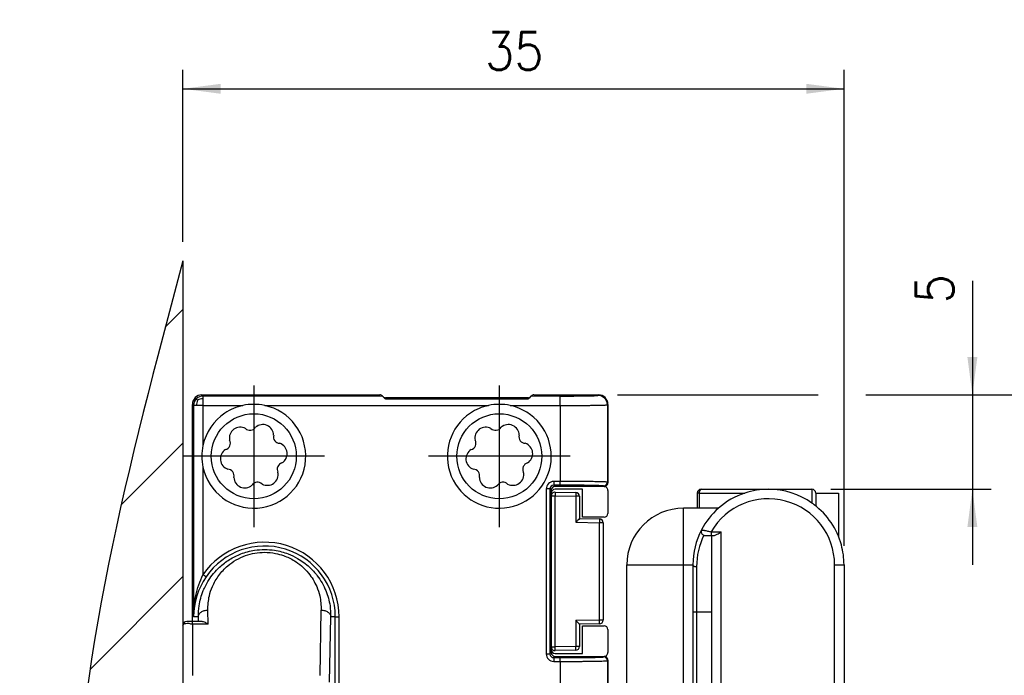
# Model space of a CAD drawing. Header units: millimetres. Extents: x -235 to 2569, y -109 to 485.
# Tile 24 of 40: x 376 to 428, y 167 to 202. Entities that reach past the tile are written whole.
import ezdxf

# ---------------------------------------------------------------- set-up
doc = ezdxf.new("R2010")
doc.units = ezdxf.units.MM
doc.linetypes.add('DOT_CENTER', pattern=[14, 12, -1, 0, -1])
doc.layers.add('1', color=7, linetype='Continuous')
doc.styles.add('CONVERTER_11', font='txt.shx', dxfattribs={"width": 0.9})
doc.dimstyles.new('ME10_DIM_11', dxfattribs={"dimtxt": 2, "dimasz": 2, "dimexe": 1, "dimexo": 1, "dimgap": 1, "dimtad": 1, "dimdsep": 46, "dimtxsty": 'CONVERTER_11', "dimsah": 1, "dimcen": 0.09, "dimclrd": 2, "dimclre": 2, "dimclrt": 2, "dimadec": 0, "dimazin": 0, "dimtfac": 1, "dimtdec": 4, "dimtix": 1, "dimtmove": 0, "dimatfit": 3, "dimfxl": 1, "dimtolj": 1, "dimtzin": 0, "dimarcsym": 0})
doc.dimstyles.new('ME10_DIM_12', dxfattribs={"dimtxt": 2, "dimasz": 2, "dimexe": 1, "dimexo": 1, "dimgap": 1, "dimtad": 1, "dimdsep": 46, "dimtxsty": 'CONVERTER_11', "dimsah": 1, "dimcen": 0.09, "dimclrd": 2, "dimclre": 2, "dimclrt": 2, "dimadec": 0, "dimazin": 0, "dimtfac": 1, "dimtdec": 4, "dimtix": 1, "dimtmove": 0, "dimatfit": 3, "dimfxl": 1, "dimtolj": 1, "dimtzin": 0, "dimarcsym": 0})
doc.dimstyles.new('ME10_DIM_13', dxfattribs={"dimtxt": 2, "dimasz": 2, "dimexe": 1, "dimexo": 1, "dimgap": 1, "dimtad": 1, "dimdsep": 46, "dimtxsty": 'CONVERTER_11', "dimsah": 1, "dimcen": 0.09, "dimclrd": 2, "dimclre": 2, "dimclrt": 2, "dimadec": 0, "dimazin": 0, "dimtfac": 1, "dimtdec": 4, "dimtix": 1, "dimtmove": 0, "dimatfit": 3, "dimfxl": 1, "dimtolj": 1, "dimtzin": 0, "dimarcsym": 0})

# ---------------------------------------------------------------- blocks, each defined once
blk = doc.blocks.new('READING_HEAD_BODY_1__36', base_point=(407.794, 138.787))
at = {"color": 7, "linetype": 'Continuous'}
for p, q in [((415.294, 176.787), (417.594, 176.787)), ((417.794, 176.587), (418.994, 176.587)), ((417.794, 176.587), (417.794, 175.91)), ((418.994, 176.587), (418.994, 174.307)), ((411.527, 175.787), (410.794, 175.787)), ((411.627, 175.787), (411.527, 175.787)), ((412.648, 175.787), (411.627, 175.787)), ((411.922, 174.346), (412.261, 174.34)), ((412.261, 174.34), (412.294, 174.34)), ((412.294, 170.287), (412.294, 174.34)), ((412.294, 174.34), (412.394, 174.338)), ((407.794, 156.145), (407.794, 172.787)), ((411.294, 172.787), (411.294, 170.287)), ((419.294, 172.787), (419.294, 167.287)), ((411.49, 170.287), (411.294, 170.287)), ((411.294, 170.287), (411.294, 166.021)), ((412.294, 170.287), (411.49, 170.287)), ((412.294, 166.235), (412.294, 170.287)), ((419.294, 167.287), (419.294, 145.787))]:
    blk.add_line(p, q, dxfattribs=at)
at = {"color": 3, "linetype": 'Continuous'}
for p, q in [((417.594, 176.787), (417.594, 176.06)), ((410.794, 172.787), (410.794, 175.787)), ((412.264, 174.54), (412.794, 174.531)), ((412.794, 166.044), (412.794, 174.531)), ((407.794, 172.787), (410.794, 172.787)), ((410.794, 156.732), (410.794, 172.787)), ((410.794, 172.787), (411.294, 172.787)), ((411.49, 172.687), (411.49, 170.287)), ((418.794, 172.787), (419.097, 172.787)), ((418.794, 147.967), (418.794, 172.787)), ((419.097, 172.787), (419.294, 172.787)), ((411.49, 170.287), (411.49, 166.221))]:
    blk.add_line(p, q, dxfattribs=at)
at = {"color": 7, "linetype": 'Continuous'}
for centre, radius, start, end in [((415.294, 172.787), 4, 90, 108.1949), ((415.294, 172.787), 4, 54.9004, 90), ((417.594, 176.587), 0.2, 0, 90), ((415.294, 172.787), 4, 108.1949, 131.4096), ((410.794, 172.787), 3, 90, 180), ((415.294, 172.787), 4, 131.4096, 152.4289), ((415.294, 172.787), 4, 52.7522, 54.9004), ((415.294, 172.787), 4, 15.2575, 52.7522), ((415.294, 172.787), 4, 152.4289, 180), ((411.925, 174.546), 0.2, 152.4289, 255.322), ((411.925, 174.546), 0.2, 255.322, 269), ((415.294, 172.787), 4, 7.6623, 15.2575), ((415.294, 172.787), 4, 360, 7.6623)]:
    blk.add_arc(centre, radius, start, end, dxfattribs=at)
at = {"color": 3, "linetype": 'Continuous'}
for centre, radius, start, end in [((415.294, 172.787), 3.5, 0, 149.945), ((415.29, 172.687), 3.8, 154.008, 180)]:
    blk.add_arc(centre, radius, start, end, dxfattribs=at)
for points, knots in [([(411.748, 174.639), (411.755, 174.638), (411.769, 174.635), (411.808, 174.628), (411.855, 174.62), (411.917, 174.608), (411.987, 174.595), (412.073, 174.579), (412.168, 174.56), (412.232, 174.547), (412.264, 174.54)], [0, 0, 0, 0, 0.0200074, 0.0432903, 0.1196996, 0.1621949, 0.2337562, 0.3319744, 0.4255512, 0.5256656, 0.5256656, 0.5256656, 0.5256656]), ([(412.264, 174.54), (412.264, 174.515), (412.263, 174.468), (412.262, 174.411), (412.261, 174.37), (412.261, 174.35), (412.261, 174.34)], [0, 0, 0, 0, 0.0765365, 0.1414214, 0.1707107, 0.2, 0.2, 0.2, 0.2]), ([(411.294, 172.787), (411.295, 172.781), (411.296, 172.768), (411.308, 172.749), (411.326, 172.731), (411.352, 172.716), (411.383, 172.703), (411.418, 172.694), (411.454, 172.689), (411.478, 172.688), (411.49, 172.687)], [0, 0, 0, 0, 0.0183228, 0.039521, 0.0649194, 0.0948946, 0.1288115, 0.1652143, 0.2022973, 0.2383407, 0.2383407, 0.2383407, 0.2383407])]:
    blk.add_open_spline(points, degree=3, knots=knots, dxfattribs=at)
at = {"color": 7, "linetype": 'Continuous'}
blk.add_open_spline([(412.394, 174.338), (412.401, 174.338), (412.418, 174.339), (412.456, 174.348), (412.511, 174.369), (412.592, 174.41), (412.687, 174.465), (412.757, 174.509), (412.794, 174.531)], degree=3, knots=[0, 0, 0, 0, 0.0227488, 0.0493821, 0.1165292, 0.2001095, 0.3191801, 0.4477754, 0.4477754, 0.4477754, 0.4477754], dxfattribs=at)
blk = doc.blocks.new('READING_HEAD_1__39', base_point=(407.794, 124.787))
blk.add_blockref('READING_HEAD_BODY_1__36', (407.794, 138.787))
blk = doc.blocks.new('READING_HEAD_BODY__40', base_point=(407.794, 138.787))
at = {"color": 7, "linetype": 'Continuous'}
for p, q in [((411.727, 176.787), (415.294, 176.787)), ((415.294, 176.787), (417.594, 176.787)), ((411.527, 176.587), (411.527, 175.787)), ((417.794, 176.587), (418.994, 176.587)), ((417.794, 176.587), (417.794, 175.91)), ((418.994, 176.587), (418.994, 174.307)), ((411.527, 175.787), (410.794, 175.787)), ((411.627, 175.787), (411.527, 175.787)), ((412.648, 175.787), (411.627, 175.787)), ((411.922, 174.346), (412.261, 174.34)), ((412.261, 174.34), (412.294, 174.34)), ((412.294, 170.287), (412.294, 174.34)), ((412.294, 174.34), (412.394, 174.338)), ((407.794, 156.145), (407.794, 172.787)), ((411.294, 172.787), (411.294, 170.287)), ((419.294, 172.787), (419.294, 167.287)), ((411.49, 170.287), (411.294, 170.287)), ((411.294, 170.287), (411.294, 166.021)), ((412.294, 170.287), (411.49, 170.287)), ((412.294, 166.235), (412.294, 170.287)), ((419.294, 167.287), (419.294, 145.787))]:
    blk.add_line(p, q, dxfattribs=at)
at = {"color": 3, "linetype": 'Continuous'}
for p, q in [((417.594, 176.787), (417.594, 176.06)), ((411.627, 176.587), (411.527, 176.587)), ((411.627, 176.587), (411.627, 175.787)), ((411.627, 176.587), (414.045, 176.587)), ((410.794, 172.787), (410.794, 175.787)), ((412.264, 174.54), (412.794, 174.531)), ((412.794, 166.044), (412.794, 174.531)), ((407.794, 172.787), (410.794, 172.787)), ((410.794, 156.732), (410.794, 172.787)), ((410.794, 172.787), (411.294, 172.787)), ((411.49, 172.687), (411.49, 170.287)), ((418.794, 172.787), (419.097, 172.787)), ((418.794, 147.967), (418.794, 172.787)), ((419.097, 172.787), (419.294, 172.787)), ((411.49, 170.287), (411.49, 166.221))]:
    blk.add_line(p, q, dxfattribs=at)
at = {"color": 7, "linetype": 'Continuous'}
for centre, radius, start, end in [((411.727, 176.587), 0.2, 90, 180), ((415.294, 172.787), 4, 90, 108.1949), ((415.294, 172.787), 4, 54.9004, 90), ((417.594, 176.587), 0.2, 0, 90), ((415.294, 172.787), 4, 108.1949, 131.4096), ((410.794, 172.787), 3, 90, 180), ((415.294, 172.787), 4, 131.4096, 152.4289), ((415.294, 172.787), 4, 52.7522, 54.9004), ((415.294, 172.787), 4, 15.2575, 52.7522), ((415.294, 172.787), 4, 152.4289, 180), ((411.925, 174.546), 0.2, 152.4289, 255.322), ((411.925, 174.546), 0.2, 255.322, 269), ((415.294, 172.787), 4, 7.6623, 15.2575), ((415.294, 172.787), 4, 360, 7.6623)]:
    blk.add_arc(centre, radius, start, end, dxfattribs=at)
at = {"color": 3, "linetype": 'Continuous'}
for centre, radius, start, end in [((415.294, 172.787), 3.5, 0, 149.945), ((415.29, 172.687), 3.8, 154.008, 180)]:
    blk.add_arc(centre, radius, start, end, dxfattribs=at)
for points, knots in [([(411.727, 176.787), (411.701, 176.77), (411.631, 176.725), (411.629, 176.639), (411.627, 176.587)], [0, 0, 0, 0, 0.09183, 0.2362282, 0.2362282, 0.2362282, 0.2362282]), ([(411.748, 174.639), (411.755, 174.638), (411.769, 174.635), (411.808, 174.628), (411.855, 174.62), (411.917, 174.608), (411.987, 174.595), (412.073, 174.579), (412.168, 174.56), (412.232, 174.547), (412.264, 174.54)], [0, 0, 0, 0, 0.0200074, 0.0432903, 0.1196996, 0.1621949, 0.2337562, 0.3319744, 0.4255512, 0.5256656, 0.5256656, 0.5256656, 0.5256656]), ([(412.264, 174.54), (412.264, 174.515), (412.263, 174.468), (412.262, 174.411), (412.261, 174.37), (412.261, 174.35), (412.261, 174.34)], [0, 0, 0, 0, 0.0765365, 0.1414214, 0.1707107, 0.2, 0.2, 0.2, 0.2]), ([(411.294, 172.787), (411.295, 172.781), (411.296, 172.768), (411.308, 172.749), (411.326, 172.731), (411.352, 172.716), (411.383, 172.703), (411.418, 172.694), (411.454, 172.689), (411.478, 172.688), (411.49, 172.687)], [0, 0, 0, 0, 0.0183228, 0.039521, 0.0649194, 0.0948946, 0.1288115, 0.1652143, 0.2022973, 0.2383407, 0.2383407, 0.2383407, 0.2383407])]:
    blk.add_open_spline(points, degree=3, knots=knots, dxfattribs=at)
at = {"color": 7, "linetype": 'Continuous'}
blk.add_open_spline([(412.394, 174.338), (412.401, 174.338), (412.418, 174.339), (412.456, 174.348), (412.511, 174.369), (412.592, 174.41), (412.687, 174.465), (412.757, 174.509), (412.794, 174.531)], degree=3, knots=[0, 0, 0, 0, 0.0227488, 0.0493821, 0.1165292, 0.2001095, 0.3191801, 0.4477754, 0.4477754, 0.4477754, 0.4477754], dxfattribs=at)
blk = doc.blocks.new('READING_HEAD__44', base_point=(406.594, 93.954))
blk.add_blockref('READING_HEAD_BODY__40', (407.794, 138.787))
blk = doc.blocks.new('IO__45', base_point=(403.794, 168.237))
at = {"color": 3, "linetype": 'Continuous'}
for p, q in [((403.794, 176.434), (403.994, 176.434)), ((403.994, 176.434), (405.094, 176.415)), ((403.997, 168.441), (403.994, 176.434)), ((405.294, 176.415), (405.094, 176.415)), ((405.094, 176.415), (405.097, 175.041)), ((405.097, 175.041), (406.344, 175.019)), ((406.544, 175.019), (406.344, 175.019)), ((406.344, 169.856), (406.344, 175.019)), ((405.097, 169.834), (405.094, 168.46)), ((406.344, 169.856), (405.097, 169.834)), ((406.544, 169.856), (406.344, 169.856)), ((403.794, 168.441), (403.997, 168.441)), ((405.094, 168.46), (403.997, 168.441)), ((405.294, 168.46), (405.094, 168.46))]:
    blk.add_line(p, q, dxfattribs=at)
at = {"color": 7, "linetype": 'Continuous'}
for p, q in [((403.794, 176.434), (403.794, 168.441)), ((403.997, 176.634), (405.097, 176.615)), ((405.294, 176.415), (405.294, 175.237)), ((405.294, 175.237), (406.347, 175.219)), ((406.544, 175.019), (406.544, 169.856)), ((406.347, 169.656), (405.294, 169.637)), ((405.294, 169.637), (405.294, 168.46)), ((405.097, 168.26), (403.997, 168.241))]:
    blk.add_line(p, q, dxfattribs=at)
for centre, radius, start, end in [((403.994, 176.434), 0.2, 89, 180), ((405.094, 176.415), 0.2, 0, 89), ((406.344, 175.019), 0.2, 0, 89), ((406.344, 169.856), 0.2, 271, 0), ((403.996, 168.443), 0.202, 180.4978, 270.5022), ((405.094, 168.46), 0.2, 271, 0)]:
    blk.add_arc(centre, radius, start, end, dxfattribs=at)
at = {"color": 3, "linetype": 'Continuous'}
for points, knots in [([(403.997, 176.634), (403.998, 176.602), (403.998, 176.535), (403.995, 176.469), (403.994, 176.434)], [0, 0, 0, 0, 0.094806, 0.2000305, 0.2000305, 0.2000305, 0.2000305]), ([(405.097, 176.615), (405.098, 176.583), (405.098, 176.516), (405.095, 176.45), (405.094, 176.415)], [0, 0, 0, 0, 0.094806, 0.2000305, 0.2000305, 0.2000305, 0.2000305]), ([(406.347, 175.219), (406.348, 175.187), (406.348, 175.121), (406.345, 175.054), (406.344, 175.019)], [0, 0, 0, 0, 0.094806, 0.2000305, 0.2000305, 0.2000305, 0.2000305]), ([(406.347, 169.656), (406.348, 169.687), (406.348, 169.754), (406.345, 169.821), (406.344, 169.856)], [0, 0, 0, 0, 0.094806, 0.2000305, 0.2000305, 0.2000305, 0.2000305]), ([(403.997, 168.241), (403.998, 168.272), (403.999, 168.339), (403.998, 168.406), (403.997, 168.441)], [0, 0, 0, 0, 0.0948108, 0.1999788, 0.1999788, 0.1999788, 0.1999788]), ([(405.097, 168.26), (405.098, 168.292), (405.098, 168.358), (405.095, 168.425), (405.094, 168.46)], [0, 0, 0, 0, 0.094806, 0.2000305, 0.2000305, 0.2000305, 0.2000305])]:
    blk.add_open_spline(points, degree=3, knots=knots, dxfattribs=at)
at = {"color": 7, "linetype": 'Continuous'}
for points, knots in [([(405.294, 175.237), (405.263, 175.206), (405.198, 175.14), (405.132, 175.075), (405.097, 175.041)], [0, 0, 0, 0, 0.1320111, 0.2779099, 0.2779099, 0.2779099, 0.2779099]), ([(405.294, 169.637), (405.284, 169.647), (405.265, 169.667), (405.234, 169.698), (405.204, 169.729), (405.172, 169.76), (405.138, 169.794), (405.112, 169.819), (405.097, 169.834)], [0, 0, 0, 0, 0.0410525, 0.0821049, 0.1320227, 0.1719351, 0.2144845, 0.2779173, 0.2779173, 0.2779173, 0.2779173])]:
    blk.add_open_spline(points, degree=3, knots=knots, dxfattribs=at)
blk = doc.blocks.new('SCALE_BLOCK_1__46', base_point=(384.294, 133.787))
at = {"color": 7, "linetype": 'Continuous'}
for p, q in [((385.294, 181.787), (394.711, 181.787)), ((394.885, 181.696), (394.852, 181.729)), ((402.561, 181.637), (395.027, 181.637)), ((402.735, 181.729), (402.703, 181.696)), ((402.877, 181.787), (406.294, 181.787)), ((384.794, 174.87), (384.794, 181.287)), ((406.794, 181.287), (406.794, 180.37)), ((406.794, 180.37), (406.794, 177.137)), ((403.794, 176.737), (403.794, 176.587)), ((406.594, 176.937), (403.994, 176.937)), ((403.794, 176.587), (403.794, 176.434)), ((403.794, 176.434), (403.794, 168.441)), ((384.794, 169.787), (384.794, 174.87)), ((403.794, 168.441), (403.794, 168.287)), ((403.794, 168.287), (403.794, 168.137)), ((403.994, 167.937), (406.594, 167.937)), ((406.794, 167.737), (406.794, 150.204))]:
    blk.add_line(p, q, dxfattribs=at)
at = {"color": 3, "linetype": 'Continuous'}
for q in [(384.794, 169.787), (384.794, 166.934)]:
    blk.add_line((384.794, 169.641), q, dxfattribs=at)
at = {"color": 7, "linetype": 'Continuous'}
for centre, radius, start, end in [((385.294, 181.287), 0.5, 90, 180), ((394.711, 181.587), 0.2, 44.9982, 89.9982), ((395.027, 181.837), 0.2, 224.9982, 269.9982), ((402.561, 181.837), 0.2, 270.0018, 315.0018), ((402.877, 181.587), 0.2, 90.0018, 135.0018), ((406.294, 181.287), 0.5, 0, 90), ((388.044, 178.537), 2.75, 77.8928, 102.1072), ((401.044, 178.537), 2.75, 77.8928, 102.1072), ((388.044, 178.537), 2.75, 167.8928, 192.1072), ((403.994, 176.737), 0.2, 90, 180), ((406.594, 177.137), 0.2, 270, 291.5278), ((406.594, 177.137), 0.2, 291.5278, 0), ((403.994, 168.137), 0.2, 180, 270), ((406.594, 167.737), 0.2, 68.4722, 90), ((406.594, 167.737), 0.2, 0, 68.4722)]:
    blk.add_arc(centre, radius, start, end, dxfattribs=at)
blk = doc.blocks.new('SCALE_BODY_1340__47', base_point=(384.794, 133.787))
at = {"color": 7, "linetype": 'Continuous'}
for p, q in [((385.294, 181.787), (394.711, 181.787)), ((394.885, 181.696), (394.852, 181.729)), ((402.561, 181.637), (395.027, 181.637)), ((402.735, 181.729), (402.703, 181.696)), ((402.877, 181.787), (406.294, 181.787)), ((384.794, 174.87), (384.794, 181.287)), ((406.794, 181.287), (406.794, 180.37)), ((405.444, 176.787), (403.994, 176.787)), ((405.444, 175.312), (405.444, 176.787)), ((406.702, 176.904), (406.735, 176.871)), ((406.794, 176.729), (406.794, 175.512)), ((403.794, 176.587), (403.794, 176.434)), ((403.794, 176.434), (403.794, 168.441)), ((406.594, 175.312), (405.444, 175.312)), ((405.444, 168.087), (405.444, 169.562)), ((405.444, 169.562), (406.594, 169.562)), ((406.794, 169.362), (406.794, 168.145)), ((403.794, 168.441), (403.794, 168.287)), ((403.994, 168.087), (405.444, 168.087)), ((406.735, 168.004), (406.702, 167.971))]:
    blk.add_line(p, q, dxfattribs=at)
for centre, radius, start, end in [((385.294, 181.287), 0.5, 90, 180), ((394.711, 181.587), 0.2, 44.9982, 89.9982), ((395.027, 181.837), 0.2, 224.9982, 269.9982), ((402.561, 181.837), 0.2, 270.0018, 315.0018), ((402.877, 181.587), 0.2, 90.0018, 135.0018), ((406.294, 181.287), 0.5, 0, 90), ((403.994, 176.587), 0.2, 90, 180), ((406.844, 177.045), 0.2, 207.9995, 225), ((406.594, 176.729), 0.2, 0, 45), ((406.594, 175.512), 0.2, 270, 0), ((406.594, 169.362), 0.2, 0, 90), ((403.994, 168.287), 0.2, 180, 270), ((406.844, 167.829), 0.2, 135, 152.0005), ((406.594, 168.145), 0.2, 315, 0)]:
    blk.add_arc(centre, radius, start, end, dxfattribs=at)
blk = doc.blocks.new('SCALE_BLOCK_2__48', base_point=(384.294, 133.787))
at = {"color": 7, "linetype": 'Continuous'}
for p, q in [((385.294, 181.787), (394.711, 181.787)), ((394.885, 181.696), (394.852, 181.729)), ((394.951, 181.63), (394.885, 181.696)), ((402.561, 181.637), (395.027, 181.637)), ((395.094, 181.57), (402.494, 181.57)), ((402.703, 181.696), (402.636, 181.63)), ((402.735, 181.729), (402.703, 181.696)), ((402.877, 181.787), (406.294, 181.787)), ((384.794, 174.87), (384.794, 181.287)), ((406.794, 181.287), (406.794, 180.37)), ((406.794, 180.37), (406.794, 177.137)), ((403.794, 176.737), (403.794, 176.587)), ((406.594, 176.937), (403.994, 176.937)), ((403.794, 176.587), (403.794, 176.434)), ((403.794, 176.434), (403.794, 168.441)), ((384.794, 169.787), (384.794, 174.87)), ((384.294, 169.587), (384.294, 166.28)), ((384.794, 169.787), (384.494, 169.787)), ((385.113, 169.787), (384.794, 169.787)), ((385.264, 169.787), (385.113, 169.787)), ((403.794, 168.441), (403.794, 168.287)), ((403.794, 168.287), (403.794, 168.137)), ((403.994, 167.937), (406.594, 167.937)), ((406.794, 167.737), (406.794, 150.204))]:
    blk.add_line(p, q, dxfattribs=at)
at = {"color": 3, "linetype": 'Continuous'}
for p, q in [((385.355, 181.726), (385.294, 181.787)), ((385.355, 181.726), (394.852, 181.729)), ((395.094, 181.57), (395.027, 181.637)), ((402.561, 181.637), (402.494, 181.57)), ((402.735, 181.729), (404.267, 181.726)), ((406.267, 181.76), (406.294, 181.787)), ((384.855, 181.226), (384.794, 181.287)), ((384.855, 181.226), (384.855, 170.037)), ((385.355, 181.226), (387.467, 181.226)), ((385.355, 181.226), (385.355, 179.114)), ((388.621, 181.226), (400.467, 181.226)), ((401.621, 181.226), (404.267, 181.226)), ((404.267, 181.226), (404.267, 177.204)), ((406.767, 181.26), (406.794, 181.287)), ((406.767, 181.26), (406.767, 177.164)), ((385.355, 177.961), (385.355, 172.264)), ((403.528, 176.804), (403.528, 168.071)), ((403.794, 176.737), (403.727, 176.804)), ((403.727, 176.804), (403.727, 168.071)), ((404.267, 177.204), (403.927, 177.204)), ((403.994, 176.937), (403.927, 177.004)), ((404.267, 177.004), (403.927, 177.004)), ((406.567, 176.964), (406.594, 176.937)), ((406.767, 177.164), (406.794, 177.137)), ((385.109, 170.037), (384.855, 170.037)), ((385.113, 169.787), (385.109, 170.037)), ((385.622, 169.641), (385.609, 170.391)), ((391.558, 166.934), (391.618, 170.391)), ((392.058, 166.58), (392.118, 170.037)), ((392.36, 170.037), (392.118, 170.037)), ((392.36, 164.177), (392.36, 170.037)), ((392.36, 170.037), (392.56, 170.037)), ((392.56, 164.177), (392.56, 170.037)), ((384.794, 169.641), (384.794, 169.787)), ((385.622, 169.641), (384.794, 169.641)), ((384.794, 169.641), (384.794, 166.934)), ((403.794, 168.137), (403.727, 168.071)), ((403.994, 167.937), (403.927, 167.871)), ((403.927, 167.871), (404.267, 167.871)), ((406.567, 167.91), (406.594, 167.937)), ((403.927, 167.671), (404.267, 167.671)), ((404.267, 167.671), (404.267, 149.43)), ((406.767, 167.71), (406.794, 167.737)), ((406.767, 167.71), (406.767, 147.686))]:
    blk.add_line(p, q, dxfattribs=at)
for centre in [(388.044, 178.537), (401.044, 178.537)]:
    blk.add_circle(centre, 2.25, dxfattribs=at)
at = {"color": 7, "linetype": 'Continuous'}
for centre, radius, start, end in [((385.294, 181.287), 0.5, 90, 180), ((394.711, 181.587), 0.2, 44.9982, 89.9982), ((395.027, 181.837), 0.2, 224.9982, 269.9982), ((395.095, 181.772), 0.202, 224.7603, 269.7611), ((402.493, 181.772), 0.202, 270.2389, 315.2397), ((402.561, 181.837), 0.2, 270.0018, 315.0018), ((402.877, 181.587), 0.2, 90.0018, 135.0018), ((406.294, 181.287), 0.5, 0, 90), ((388.044, 178.537), 2.75, 192.1072, 77.8928), ((388.044, 178.537), 2.75, 102.1072, 123.9127), ((388.044, 178.537), 2.75, 77.8928, 102.1072), ((401.044, 178.537), 2.75, 123.9127, 77.8928), ((401.044, 178.537), 2.75, 102.1072, 123.9127), ((401.044, 178.537), 2.75, 77.8928, 102.1072), ((388.044, 178.537), 2.75, 123.9127, 167.8928), ((387.329, 179.5), 0.577, 61.635, 191.5368), ((387.845, 180.256), 0.346, 225.6278, 327.544), ((388.52, 179.638), 0.577, 1.635, 131.5368), ((400.329, 179.5), 0.577, 61.635, 191.5368), ((400.845, 180.256), 0.346, 225.6278, 327.544), ((401.52, 179.638), 0.577, 1.635, 131.5368), ((386.466, 179.221), 0.34, 284.3136, 28.8581), ((389.425, 179.562), 0.34, 164.3127, 268.8591), ((399.466, 179.221), 0.34, 284.3136, 28.8581), ((402.425, 179.562), 0.34, 164.3127, 268.8591), ((388.044, 178.537), 2.75, 167.8928, 192.1072), ((386.853, 178.4), 0.577, 121.635, 251.5368), ((389.235, 178.675), 0.577, 301.635, 71.5368), ((399.853, 178.4), 0.577, 121.635, 251.5368), ((402.235, 178.675), 0.577, 301.635, 71.5368), ((386.657, 177.508), 0.345, 345.2742, 87.8976), ((389.627, 177.852), 0.343, 105.0511, 208.1207), ((399.657, 177.508), 0.345, 345.2742, 87.8976), ((402.627, 177.852), 0.343, 105.0511, 208.1207), ((387.567, 177.437), 0.577, 181.635, 311.5368), ((388.759, 177.574), 0.577, 241.635, 11.5368), ((400.567, 177.437), 0.577, 181.635, 311.5368), ((401.759, 177.574), 0.577, 241.635, 11.5368), ((388.242, 176.819), 0.346, 45.5975, 147.5742), ((401.242, 176.819), 0.346, 45.5975, 147.5742), ((403.994, 176.737), 0.2, 90, 180), ((406.594, 177.137), 0.2, 270, 291.5278), ((406.594, 177.137), 0.2, 291.5278, 0), ((384.494, 169.587), 0.2, 90, 180), ((403.994, 168.137), 0.2, 180, 270), ((406.594, 167.737), 0.2, 68.4722, 90), ((406.594, 167.737), 0.2, 0, 68.4722)]:
    blk.add_arc(centre, radius, start, end, dxfattribs=at)
at = {"color": 3, "linetype": 'Continuous'}
for centre, radius, start, end in [((385.355, 181.226), 0.5, 134.9895, 179.9895), ((385.355, 181.226), 0.5, 90.0105, 135.0105), ((385.655, 181.229), 0.65, 154.22, 180.2537), ((385.352, 180.926), 0.65, 89.7463, 115.78), ((406.267, 181.26), 0.5, 0.0175, 89.9825), ((403.927, 176.804), 0.4, 90.0002, 179.9998), ((403.928, 176.804), 0.2, 90.0548, 180.0539), ((406.567, 177.164), 0.2, 270.0175, 359.9825), ((388.614, 170.037), 3.947, 0, 145.6594), ((388.614, 170.037), 3.747, 0, 145.6594), ((388.655, 170.003), 3.8, 145.5814, 179.4848), ((403.927, 168.071), 0.4, 180.0002, 269.9998), ((403.927, 168.071), 0.2, 180.0548, 270.0539), ((406.567, 167.71), 0.2, 0.0175, 89.9825)]:
    blk.add_arc(centre, radius, start, end, dxfattribs=at)
for points, knots in [([(385.069, 181.512), (385.06, 181.521), (385.043, 181.538), (385.022, 181.559), (385.009, 181.572), (385.003, 181.578), (385.002, 181.58)], [0, 0, 0, 0, 0.03992178, 0.07062347, 0.08979762, 0.0957626, 0.0957626, 0.0957626, 0.0957626]), ([(385.355, 181.726), (385.355, 181.72), (385.355, 181.707), (385.355, 181.678), (385.355, 181.642), (385.355, 181.606), (385.355, 181.585), (385.355, 181.577)], [0, 0, 0, 0, 0.0175815, 0.0405282, 0.0859598, 0.1248661, 0.1494692, 0.1494692, 0.1494692, 0.1494692]), ([(385.355, 181.577), (385.355, 181.549), (385.355, 181.495), (385.355, 181.413), (385.355, 181.341), (385.355, 181.278), (385.355, 181.243), (385.355, 181.226)], [0, 0, 0, 0, 0.0831769, 0.1611303, 0.2464668, 0.2992459, 0.3504546, 0.3504546, 0.3504546, 0.3504546]), ([(404.267, 181.726), (404.323, 181.726), (404.429, 181.726), (404.58, 181.726), (404.716, 181.727), (404.835, 181.727), (404.937, 181.728), (405.032, 181.729), (405.133, 181.729), (405.252, 181.731), (405.384, 181.732), (405.525, 181.734), (405.66, 181.736), (405.778, 181.738), (405.874, 181.74), (405.953, 181.742), (406.016, 181.744), (406.065, 181.746), (406.116, 181.748), (406.167, 181.75), (406.216, 181.753), (406.248, 181.755), (406.263, 181.759), (406.267, 181.76)], [0, 0, 0, 0, 0.166135, 0.317915, 0.454209, 0.573883, 0.675804, 0.75884, 0.859602, 0.9797, 1.113909, 1.257008, 1.403772, 1.51742, 1.61254, 1.690653, 1.753281, 1.801943, 1.838161, 1.905809, 1.955675, 1.987378, 2.000694, 2.000694, 2.000694, 2.000694]), ([(404.267, 181.226), (404.267, 181.256), (404.267, 181.317), (404.267, 181.407), (404.267, 181.494), (404.267, 181.572), (404.267, 181.636), (404.267, 181.68), (404.267, 181.708), (404.267, 181.721), (404.267, 181.726)], [0, 0, 0, 0, 0.090134, 0.1822649, 0.2710004, 0.3504546, 0.4153796, 0.462344, 0.4842396, 0.4999238, 0.4999238, 0.4999238, 0.4999238]), ([(385.005, 181.226), (384.984, 181.226), (384.948, 181.226), (384.904, 181.226), (384.874, 181.226), (384.861, 181.226), (384.855, 181.226)], [0, 0, 0, 0, 0.0622253, 0.108941, 0.1318877, 0.1494692, 0.1494692, 0.1494692, 0.1494692]), ([(385.355, 181.226), (385.323, 181.226), (385.26, 181.226), (385.168, 181.226), (385.083, 181.226), (385.03, 181.226), (385.005, 181.226)], [0, 0, 0, 0, 0.0964751, 0.1893243, 0.2750582, 0.3504546, 0.3504546, 0.3504546, 0.3504546]), ([(404.267, 181.226), (404.305, 181.226), (404.387, 181.226), (404.52, 181.226), (404.672, 181.227), (404.842, 181.227), (405.025, 181.228), (405.214, 181.229), (405.398, 181.23), (405.565, 181.231), (405.71, 181.233), (405.833, 181.234), (405.935, 181.235), (406.027, 181.236), (406.122, 181.238), (406.229, 181.239), (406.343, 181.242), (406.455, 181.244), (406.557, 181.247), (406.642, 181.25), (406.704, 181.254), (406.743, 181.255), (406.762, 181.259), (406.767, 181.26)], [0, 0, 0, 0, 0.111816, 0.245916, 0.399469, 0.569646, 0.753615, 0.948547, 1.137734, 1.30466, 1.449572, 1.572717, 1.674342, 1.754693, 1.850731, 1.960092, 2.075725, 2.19058, 2.29761, 2.382148, 2.444432, 2.483975, 2.50042, 2.50042, 2.50042, 2.50042]), ([(403.727, 176.804), (403.726, 176.804), (403.721, 176.804), (403.71, 176.804), (403.691, 176.804), (403.666, 176.804), (403.635, 176.804), (403.6, 176.804), (403.564, 176.804), (403.54, 176.804), (403.528, 176.804)], [0, 0, 0, 0, 0.0037658, 0.0150319, 0.0338177, 0.0597877, 0.0915694, 0.1270636, 0.1639159, 0.1999695, 0.1999695, 0.1999695, 0.1999695]), ([(403.927, 177.204), (403.927, 177.192), (403.927, 177.167), (403.927, 177.131), (403.927, 177.097), (403.927, 177.065), (403.927, 177.04), (403.927, 177.021), (403.927, 177.01), (403.927, 177.005), (403.927, 177.004)], [0, 0, 0, 0, 0.0360536, 0.0729059, 0.1084002, 0.1401819, 0.1661518, 0.1849376, 0.1960139, 0.1995898, 0.1995898, 0.1995898, 0.1995898]), ([(404.267, 177.004), (404.267, 177.005), (404.267, 177.01), (404.267, 177.021), (404.267, 177.04), (404.267, 177.065), (404.267, 177.097), (404.267, 177.131), (404.267, 177.167), (404.267, 177.192), (404.267, 177.204)], [0, 0, 0, 0, 0.0037658, 0.0150319, 0.0338177, 0.0597877, 0.0915694, 0.1270636, 0.1639159, 0.1999695, 0.1999695, 0.1999695, 0.1999695]), ([(406.767, 177.164), (406.759, 177.166), (406.736, 177.171), (406.69, 177.173), (406.63, 177.177), (406.568, 177.179), (406.5, 177.182), (406.42, 177.184), (406.314, 177.187), (406.178, 177.19), (406.044, 177.192), (405.912, 177.194), (405.782, 177.196), (405.621, 177.197), (405.429, 177.199), (405.135, 177.201), (404.744, 177.203), (404.428, 177.204), (404.267, 177.204)], [0, 0, 0, 0, 0.023263, 0.072826, 0.136962, 0.203746, 0.259938, 0.339046, 0.44434, 0.579088, 0.746564, 0.845535, 0.975221, 1.136047, 1.328433, 1.552804, 2.017678, 2.500649, 2.500649, 2.500649, 2.500649]), ([(406.567, 176.964), (406.547, 176.967), (406.485, 176.977), (406.378, 176.979), (406.235, 176.985), (406.069, 176.989), (405.831, 176.993), (405.518, 176.998), (405.22, 177), (404.972, 177.002), (404.775, 177.003), (404.535, 177.004), (404.361, 177.004), (404.267, 177.004)], [0, 0, 0, 0, 0.059552, 0.187442, 0.321816, 0.488928, 0.686859, 1.033917, 1.428608, 1.580004, 1.778733, 2.020403, 2.300626, 2.300626, 2.300626, 2.300626]), ([(385.109, 170.037), (385.115, 170.23), (385.131, 170.702), (385.321, 171.359), (385.68, 172.059), (386.152, 172.628), (386.752, 173.086), (387.379, 173.396), (388.011, 173.563), (388.614, 173.609), (389.217, 173.563), (389.811, 173.406), (390.441, 173.107), (390.969, 172.717), (391.488, 172.145), (391.879, 171.456), (392.096, 170.702), (392.112, 170.23), (392.118, 170.037)], [0, 0, 0, 0, 0.577322, 1.413696, 2.022137, 2.931304, 3.601944, 4.274235, 5.01648, 5.549082, 6.081856, 6.823786, 7.378258, 8.166252, 8.774392, 9.683735, 10.519678, 11.097336, 11.097336, 11.097336, 11.097336]), ([(385.609, 170.391), (385.623, 170.645), (385.646, 171.07), (385.86, 171.692), (386.173, 172.243), (386.615, 172.717), (387.104, 173.061), (387.593, 173.287), (388.102, 173.42), (388.64, 173.466), (389.152, 173.415), (389.688, 173.268), (390.151, 173.046), (390.594, 172.723), (391.024, 172.284), (391.352, 171.738), (391.582, 171.07), (391.605, 170.645), (391.618, 170.391)], [0, 0, 0, 0, 0.757916, 1.270883, 1.958611, 2.646436, 3.195065, 3.74231, 4.253932, 4.765335, 5.354701, 5.788142, 6.425958, 6.883737, 7.426736, 8.258739, 8.77134, 9.529505, 9.529505, 9.529505, 9.529505]), ([(384.855, 170.037), (384.861, 170.222), (384.874, 170.602), (384.97, 171.17), (385.12, 171.733), (385.277, 172.087), (385.355, 172.264)], [0, 0, 0, 0, 0.554152, 1.139449, 1.722212, 2.299464, 2.299464, 2.299464, 2.299464]), ([(385.52, 172.151), (385.519, 172.152), (385.515, 172.154), (385.506, 172.161), (385.49, 172.171), (385.469, 172.186), (385.444, 172.203), (385.415, 172.223), (385.385, 172.243), (385.365, 172.257), (385.355, 172.264)], [0, 0, 0, 0, 0.0037658, 0.0150319, 0.0338177, 0.0597877, 0.0915694, 0.1270636, 0.1639159, 0.1999695, 0.1999695, 0.1999695, 0.1999695]), ([(385.109, 170.037), (385.111, 170.059), (385.115, 170.104), (385.145, 170.17), (385.192, 170.233), (385.258, 170.289), (385.337, 170.335), (385.425, 170.367), (385.517, 170.387), (385.579, 170.39), (385.609, 170.391)], [0, 0, 0, 0, 0.0645969, 0.1354895, 0.2139058, 0.2998297, 0.3917171, 0.4866389, 0.5810581, 0.6716764, 0.6716764, 0.6716764, 0.6716764]), ([(391.618, 170.391), (391.649, 170.39), (391.71, 170.387), (391.802, 170.367), (391.89, 170.335), (391.97, 170.289), (392.035, 170.233), (392.083, 170.17), (392.112, 170.104), (392.116, 170.059), (392.118, 170.037)], [0, 0, 0, 0, 0.0906183, 0.1850376, 0.2799594, 0.3718467, 0.4577707, 0.536187, 0.6070796, 0.6716764, 0.6716764, 0.6716764, 0.6716764]), ([(384.294, 169.587), (384.305, 169.61), (384.333, 169.668), (384.459, 169.694), (384.614, 169.697), (384.73, 169.661), (384.794, 169.641)], [0, 0, 0, 0, 0.0713061, 0.1867347, 0.3489546, 0.5462465, 0.5462465, 0.5462465, 0.5462465]), ([(403.528, 168.071), (403.54, 168.071), (403.564, 168.071), (403.6, 168.071), (403.635, 168.071), (403.666, 168.071), (403.691, 168.071), (403.71, 168.071), (403.721, 168.071), (403.726, 168.071), (403.727, 168.071)], [0, 0, 0, 0, 0.0360536, 0.0729059, 0.1084002, 0.1401819, 0.1661518, 0.1849376, 0.1960139, 0.1995898, 0.1995898, 0.1995898, 0.1995898]), ([(403.927, 167.871), (403.927, 167.87), (403.927, 167.865), (403.927, 167.853), (403.927, 167.835), (403.927, 167.809), (403.927, 167.778), (403.927, 167.743), (403.927, 167.707), (403.927, 167.683), (403.927, 167.671)], [0, 0, 0, 0, 0.0037658, 0.0150319, 0.0338177, 0.0597877, 0.0915694, 0.1270636, 0.1639159, 0.1999695, 0.1999695, 0.1999695, 0.1999695]), ([(404.267, 167.871), (404.331, 167.871), (404.453, 167.871), (404.627, 167.871), (404.783, 167.872), (404.92, 167.873), (405.037, 167.873), (405.197, 167.874), (405.401, 167.876), (405.648, 167.879), (405.849, 167.882), (406.004, 167.885), (406.114, 167.887), (406.205, 167.889), (406.277, 167.892), (406.334, 167.893), (406.392, 167.896), (406.451, 167.898), (406.509, 167.902), (406.545, 167.904), (406.562, 167.909), (406.567, 167.91)], [0, 0, 0, 0, 0.190882, 0.36528, 0.521894, 0.659422, 0.776563, 0.872018, 1.139915, 1.388211, 1.613767, 1.744341, 1.853658, 1.94346, 2.015488, 2.071484, 2.113186, 2.191275, 2.248838, 2.285433, 2.300797, 2.300797, 2.300797, 2.300797]), ([(404.267, 167.671), (404.267, 167.683), (404.267, 167.707), (404.267, 167.743), (404.267, 167.778), (404.267, 167.809), (404.267, 167.835), (404.267, 167.853), (404.267, 167.865), (404.267, 167.87), (404.267, 167.871)], [0, 0, 0, 0, 0.0360536, 0.0729059, 0.1084002, 0.1401819, 0.1661518, 0.1849376, 0.1962038, 0.1999695, 0.1999695, 0.1999695, 0.1999695]), ([(404.267, 167.671), (404.369, 167.671), (404.558, 167.671), (404.819, 167.672), (405.033, 167.673), (405.214, 167.674), (405.388, 167.675), (405.581, 167.677), (405.796, 167.679), (406.001, 167.682), (406.197, 167.686), (406.378, 167.689), (406.549, 167.695), (406.678, 167.698), (406.746, 167.707), (406.767, 167.71)], [0, 0, 0, 0, 0.304594, 0.567281, 0.783289, 0.947844, 1.109367, 1.306072, 1.525223, 1.754085, 1.921932, 2.113713, 2.296901, 2.435897, 2.500518, 2.500518, 2.500518, 2.500518])]:
    blk.add_open_spline(points, degree=3, knots=knots, dxfattribs=at)
at = {"color": 7, "linetype": 'Continuous'}
blk.add_open_spline([(385.622, 169.641), (385.56, 169.683), (385.45, 169.756), (385.32, 169.778), (385.264, 169.787)], degree=3, knots=[0, 0, 0, 0, 0.2219768, 0.3905565, 0.3905565, 0.3905565, 0.3905565], dxfattribs=at)
at = {"layer": '1', "color": 2, "linetype": 'DOT_CENTER'}
for p, q in [((388.044, 182.287), (388.044, 174.787)), ((401.044, 182.287), (401.044, 174.787)), ((391.794, 178.537), (384.294, 178.537)), ((404.794, 178.537), (397.294, 178.537))]:
    blk.add_line(p, q, dxfattribs=at)
blk = doc.blocks.new('SCALE_PB_1340__49', base_point=(384.294, 133.787))
for name, p in [('SCALE_BLOCK_2__48', (384.294, 133.787)), ('SCALE_BLOCK_1__46', (384.294, 133.787)), ('SCALE_BODY_1340__47', (384.794, 133.787)), ('IO__45', (403.794, 168.237))]:
    blk.add_blockref(name, p)
blk = doc.blocks.new('PB_1340__50', base_point=(384.294, 93.954))
for name, p in [('SCALE_PB_1340__49', (384.294, 133.787)), ('READING_HEAD__44', (406.594, 93.954)), ('READING_HEAD_1__39', (407.794, 124.787))]:
    blk.add_blockref(name, p)
blk = doc.blocks.new('*D123')
at = {"layer": '1', "color": 2, "linetype": 'Continuous'}
for p, q in [((407.294, 181.787), (417.753, 181.787)), ((420.72, 181.787), (454.881, 181.787)), ((453.881, 181.787), (453.881, 122.587)), ((417.337, 122.587), (454.881, 122.587))]:
    blk.add_line(p, q, dxfattribs=at)
at = {"layer": '1', "color": 2}
for points in [[(454.144, 179.787), (453.617, 179.787), (453.881, 181.787)], [(453.617, 124.587), (454.144, 124.587), (453.881, 122.587)]]:
    blk.add_solid(points, dxfattribs=at)
at = {"layer": '1', "color": 2, "insert": (452.681, 150.536), "char_height": 2, "attachment_point": 7, "rotation": 90, "line_spacing_factor": 0.60024, "style": 'CONVERTER_11'}
blk.add_mtext('59,2', dxfattribs=at)
blk = doc.blocks.new('*D124')
at = {"layer": '1', "color": 2, "linetype": 'Continuous'}
for p, q in [((426.09, 187.835), (426.09, 181.787)), ((407.294, 181.787), (417.922, 181.787)), ((420.45, 181.787), (427.09, 181.787)), ((426.09, 181.787), (426.09, 176.787)), ((418.594, 176.787), (427.09, 176.787)), ((426.09, 176.787), (426.09, 172.787))]:
    blk.add_line(p, q, dxfattribs=at)
at = {"layer": '1', "color": 2}
for points in [[(425.826, 183.787), (426.353, 183.787), (426.09, 181.787)], [(426.353, 174.787), (425.826, 174.787), (426.09, 176.787)]]:
    blk.add_solid(points, dxfattribs=at)
at = {"layer": '1', "color": 2, "insert": (425.09, 186.635), "char_height": 2, "attachment_point": 7, "rotation": 90, "line_spacing_factor": 0.60024, "style": 'CONVERTER_11'}
blk.add_mtext('5', dxfattribs=at)
blk = doc.blocks.new('*D125')
at = {"layer": '1', "color": 2, "linetype": 'Continuous'}
for p, q in [((384.294, 189.886), (384.294, 198.999)), ((419.294, 173.787), (419.294, 198.999)), ((384.294, 197.999), (419.294, 197.999))]:
    blk.add_line(p, q, dxfattribs=at)
at = {"layer": '1', "color": 2}
for points in [[(386.294, 198.263), (386.294, 197.736), (384.294, 197.999)], [(417.294, 197.736), (417.294, 198.263), (419.294, 197.999)]]:
    blk.add_solid(points, dxfattribs=at)
at = {"layer": '1', "color": 2, "insert": (400.294, 198.999), "char_height": 2, "attachment_point": 7, "rotation": 0.0001, "line_spacing_factor": 0.60024, "style": 'CONVERTER_11'}
blk.add_mtext('35', dxfattribs=at)
blk = doc.blocks.new('Izquierda1', base_point=(414, 138.056))
at = {"layer": '1', "linetype": 'Continuous'}
h = blk.add_hatch(dxfattribs=at)
h.set_pattern_fill('_USER', color=3, scale=5, angle=45, pattern_type=0)
h.set_pattern_definition([(45, (0, 0), (-3.535534, 3.535534), [])])
edge = h.paths.add_edge_path()
edge.add_line((384.294, 188.886), (384.294, 123.886))
edge.add_spline(control_points=[(384.294, 123.886), (381.392, 134.84), (375.65, 156.517), (381.433, 178.173), (384.294, 188.886)], knot_values=[0, 0, 0, 0, 33.356951, 66.013661, 66.013661, 66.013661, 66.013661], degree=3, periodic=0)
at = {"layer": '1', "color": 7, "linetype": 'Continuous'}
blk.add_line((384.294, 188.886), (384.294, 123.886), dxfattribs=at)
blk.add_open_spline([(384.294, 188.886), (381.433, 178.173), (375.65, 156.517), (381.392, 134.84), (384.294, 123.886)], degree=3, knots=[0, 0, 0, 0, 32.65671, 66.013661, 66.013661, 66.013661, 66.013661], dxfattribs=at)
blk.add_blockref('PB_1340__50', (384.294, 93.954))
at = {"layer": '1'}
dim = blk.add_linear_dim(base=(384.294, 197.999), p1=(419.294, 172.787), p2=(384.294, 188.886), dimstyle='ME10_DIM_13', dxfattribs=at)
dim.commit()
dim.dimension.update_dxf_attribs({"geometry": '*D125', "text_midpoint": (401.794, 199.999), "text_rotation": 0.0001})
for base, p1, dimstyle, picture, middle in [((426.09, 181.787), (417.594, 176.787), 'ME10_DIM_12', '*D124', (424.09, 187.235)), ((453.881, 181.787), (416.337, 122.587), 'ME10_DIM_11', '*D123', (451.781, 153.286))]:
    dim = blk.add_linear_dim(base=base, p1=p1, p2=(406.294, 181.787), angle=90, dimstyle=dimstyle, dxfattribs=at)
    dim.commit()
    dim.dimension.update_dxf_attribs({"geometry": picture, "text_midpoint": middle, "text_rotation": 90})

msp = doc.modelspace()

# ---------------------------------------------------------------- block references
msp.add_blockref('Izquierda1', (414, 138.056))

doc.saveas('drawing.dxf')
